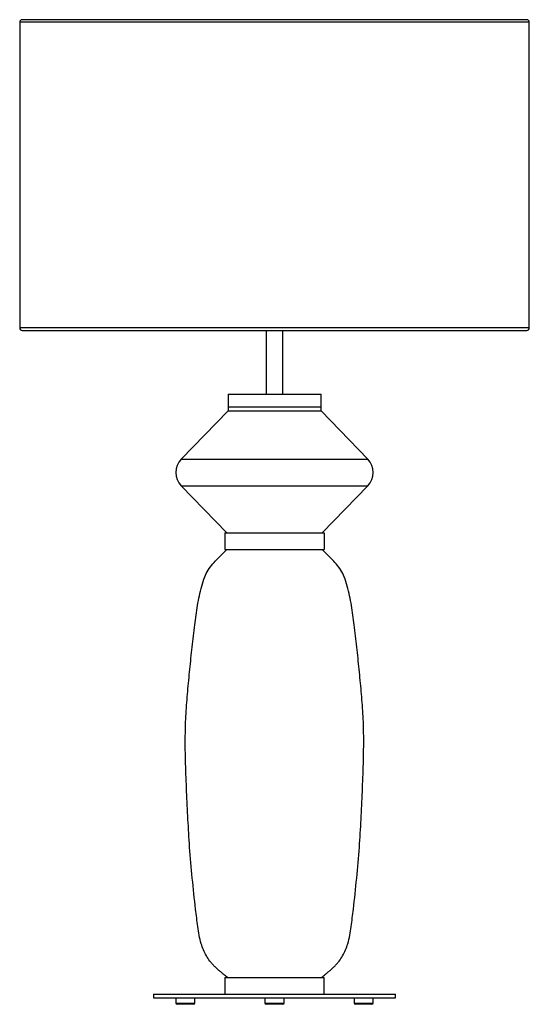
# Model space of a CAD drawing. Header units: millimetres. Extents: x -277 to 123, y -261 to 512.
import ezdxf

# ---------------------------------------------------------------- set-up
doc = ezdxf.new("R2010")
doc.units = ezdxf.units.MM

msp = doc.modelspace()

# ---------------------------------------------------------------- linework, layer by layer
at = {"color": 7, "linetype": 'Continuous', "lineweight": 25}
for p, q in [((120.68, 511.86), (-275.32, 511.86)), ((-277.32, 509.86), (-277.32, 269.86)), ((122.68, 269.86), (122.68, 509.86)), ((-275.32, 267.86), (120.68, 267.86)), ((-83.82, 267.86), (-83.82, 217.87)), ((-70.82, 217.87), (-70.82, 267.86)), ((-113.82, 217.87), (-113.82, 204.87)), ((-113.82, 217.87), (-40.82, 217.87)), ((-40.82, 204.87), (-40.82, 217.87)), ((-113.82, 204.87), (-150.61, 166.9)), ((-113.82, 207.87), (-40.82, 207.87)), ((-40.82, 204.87), (-4.04, 166.9)), ((-150.61, 145.96), (-114.76, 108.95)), ((-4.04, 145.96), (-39.87, 108.97)), ((-116.32, 108.95), (-116.32, 95.95)), ((-38.32, 108.95), (-38.32, 95.95)), ((-116.32, -240.12), (-116.32, -253.12)), ((-38.32, -253.12), (-38.32, -240.12)), ((-172.32, -253.13), (-172.32, -256.13)), ((-172.32, -253.13), (17.68, -253.13)), ((17.68, -256.13), (17.68, -253.13)), ((-172.32, -256.13), (17.68, -256.13)), ((-154.82, -256.13), (-154.82, -260.13)), ((-140.82, -261.13), (-153.82, -261.13)), ((-139.82, -260.13), (-139.82, -256.13)), ((-84.82, -256.13), (-84.82, -260.13)), ((-70.82, -261.13), (-83.82, -261.13)), ((-69.82, -260.13), (-69.82, -256.13)), ((-14.82, -256.13), (-14.82, -260.13)), ((-0.82, -261.13), (-13.82, -261.13)), ((0.18, -260.13), (0.18, -256.13))]:
    msp.add_line(p, q, dxfattribs=at)
at = {"color": 8, "linetype": 'Continuous', "lineweight": 25}
for p, q in [((122.68, 509.86), (-277.32, 509.86)), ((122.68, 269.86), (-277.32, 269.86)), ((-154.82, -260.13), (-139.82, -260.13)), ((-84.82, -260.13), (-69.82, -260.13)), ((-14.82, -260.13), (0.18, -260.13))]:
    msp.add_line(p, q, dxfattribs=at)
at = {"color": 7, "linetype": 'Continuous', "lineweight": 25}
for centre, radius, start, end in [((-275.32, 509.86), 2, 90, 180), ((120.68, 509.86), 2, 0, 90), ((-275.32, 269.86), 2, 180, 270), ((120.68, 269.86), 2, 270, 0), ((-139.87, 156.43), 15, 135.71721, 224.29991), ((-14.78, 156.43), 15, 315.71721, 44.30007), ((-153.82, -260.13), 1, 180, 270), ((-140.82, -260.13), 1, 270, 0), ((-83.82, -260.13), 1, 180, 270), ((-70.82, -260.13), 1, 270, 360), ((-13.82, -260.13), 1, 180, 270), ((-0.82, -260.13), 1, 270, 360)]:
    msp.add_arc(centre, radius, start, end, dxfattribs=at)
for points, knots in [([(-113.82, 207.87), (-113.82, 207.87), (-113.63, 207.87), (-112.8, 207.87), (-112.15, 207.87), (-110.37, 207.87), (-109.24, 207.87), (-106.51, 207.87), (-104.91, 207.87), (-101.35, 207.87), (-99.38, 207.87), (-95.21, 207.87), (-93, 207.87), (-88.51, 207.87), (-86.22, 207.87), (-81.7, 207.87), (-79.47, 207.87), (-75.17, 207.87), (-72.94, 207.87), (-68.42, 207.87), (-66.13, 207.87), (-61.64, 207.87), (-59.44, 207.87), (-55.26, 207.87), (-53.29, 207.87), (-49.73, 207.87), (-48.14, 207.87), (-45.41, 207.87), (-44.27, 207.87), (-42.5, 207.87), (-41.85, 207.87), (-41.01, 207.87), (-40.82, 207.87), (-40.82, 207.87)], [0, 0, 0, 0, 0.0625, 0.0625, 0.125, 0.125, 0.1875, 0.1875, 0.25, 0.25, 0.3125, 0.3125, 0.375, 0.375, 0.4375, 0.4375, 0.5, 0.5, 0.5625, 0.5625, 0.625, 0.625, 0.6875, 0.6875, 0.75, 0.75, 0.8125, 0.8125, 0.875, 0.875, 0.9375, 0.9375, 1, 1, 1, 1]), ([(-113.82, 204.87), (-113.82, 204.87), (-113.63, 204.87), (-112.8, 204.87), (-112.15, 204.87), (-110.37, 204.87), (-109.24, 204.87), (-106.51, 204.87), (-104.91, 204.87), (-101.35, 204.87), (-99.38, 204.87), (-95.21, 204.87), (-93, 204.87), (-88.51, 204.87), (-86.22, 204.87), (-81.7, 204.87), (-79.47, 204.87), (-75.17, 204.87), (-72.94, 204.87), (-68.42, 204.87), (-66.13, 204.87), (-61.64, 204.87), (-59.44, 204.87), (-55.26, 204.87), (-53.29, 204.87), (-49.73, 204.87), (-48.14, 204.87), (-45.41, 204.87), (-44.27, 204.87), (-42.5, 204.87), (-41.85, 204.87), (-41.01, 204.87), (-40.82, 204.87), (-40.82, 204.87)], [0, 0, 0, 0, 0.0625, 0.0625, 0.125, 0.125, 0.1875, 0.1875, 0.25, 0.25, 0.3125, 0.3125, 0.375, 0.375, 0.4375, 0.4375, 0.5, 0.5, 0.5625, 0.5625, 0.625, 0.625, 0.6875, 0.6875, 0.75, 0.75, 0.8125, 0.8125, 0.875, 0.875, 0.9375, 0.9375, 1, 1, 1, 1]), ([(-150.61, 166.9), (-150.61, 166.9), (-150.22, 166.9), (-148.54, 166.9), (-147.25, 166.9), (-143.67, 166.9), (-141.4, 166.9), (-137.29, 166.9), (-135.81, 166.9), (-132.63, 166.9), (-130.93, 166.9), (-127.35, 166.9), (-125.47, 166.9), (-121.55, 166.9), (-119.52, 166.9), (-113.23, 166.9), (-108.81, 166.9), (-99.79, 166.9), (-95.19, 166.9), (-86.12, 166.9), (-81.64, 166.9), (-73, 166.9), (-68.52, 166.9), (-59.45, 166.9), (-54.86, 166.9), (-45.84, 166.9), (-41.41, 166.9), (-35.13, 166.9), (-33.09, 166.9), (-29.17, 166.9), (-27.29, 166.9), (-23.72, 166.9), (-22.02, 166.9), (-18.84, 166.9), (-17.35, 166.9), (-13.25, 166.9), (-10.97, 166.9), (-7.4, 166.9), (-6.1, 166.9), (-4.42, 166.9), (-4.04, 166.9), (-4.04, 166.9)], [0, 0, 0, 0, 0.0625, 0.0625, 0.125, 0.125, 0.1875, 0.1875, 0.21875, 0.21875, 0.25, 0.25, 0.28125, 0.28125, 0.3125, 0.3125, 0.375, 0.375, 0.4375, 0.4375, 0.5, 0.5, 0.5625, 0.5625, 0.625, 0.625, 0.6875, 0.6875, 0.71875, 0.71875, 0.75, 0.75, 0.78125, 0.78125, 0.8125, 0.8125, 0.875, 0.875, 0.9375, 0.9375, 1, 1, 1, 1]), ([(-150.61, 145.96), (-150.61, 145.96), (-150.22, 145.96), (-148.54, 145.96), (-147.25, 145.96), (-143.67, 145.96), (-141.4, 145.96), (-137.29, 145.96), (-135.81, 145.96), (-132.63, 145.96), (-130.93, 145.96), (-127.35, 145.96), (-125.47, 145.96), (-121.55, 145.96), (-119.52, 145.96), (-113.23, 145.96), (-108.81, 145.96), (-99.79, 145.96), (-95.19, 145.96), (-86.12, 145.96), (-81.64, 145.96), (-73, 145.96), (-68.52, 145.96), (-59.45, 145.96), (-54.86, 145.96), (-45.84, 145.96), (-41.41, 145.96), (-35.13, 145.96), (-33.09, 145.96), (-29.17, 145.96), (-27.29, 145.96), (-23.72, 145.96), (-22.02, 145.96), (-18.84, 145.96), (-17.35, 145.96), (-13.25, 145.96), (-10.97, 145.96), (-7.4, 145.96), (-6.1, 145.96), (-4.42, 145.96), (-4.04, 145.96), (-4.04, 145.96)], [0, 0, 0, 0, 0.0625, 0.0625, 0.125, 0.125, 0.1875, 0.1875, 0.21875, 0.21875, 0.25, 0.25, 0.28125, 0.28125, 0.3125, 0.3125, 0.375, 0.375, 0.4375, 0.4375, 0.5, 0.5, 0.5625, 0.5625, 0.625, 0.625, 0.6875, 0.6875, 0.71875, 0.71875, 0.75, 0.75, 0.78125, 0.78125, 0.8125, 0.8125, 0.875, 0.875, 0.9375, 0.9375, 1, 1, 1, 1]), ([(-116.32, 108.95), (-116.32, 108.95), (-116.12, 108.95), (-115.22, 108.95), (-114.53, 108.95), (-112.63, 108.95), (-111.42, 108.95), (-108.51, 108.95), (-106.8, 108.95), (-103, 108.95), (-100.89, 108.95), (-96.43, 108.95), (-94.08, 108.95), (-89.28, 108.95), (-86.83, 108.95), (-82, 108.95), (-79.62, 108.95), (-75.02, 108.95), (-72.64, 108.95), (-67.81, 108.95), (-65.37, 108.95), (-60.57, 108.95), (-58.21, 108.95), (-53.75, 108.95), (-51.65, 108.95), (-47.84, 108.95), (-46.14, 108.95), (-43.22, 108.95), (-42.01, 108.95), (-40.11, 108.95), (-39.42, 108.95), (-38.53, 108.95), (-38.32, 108.95), (-38.32, 108.95)], [0, 0, 0, 0, 0.0625, 0.0625, 0.125, 0.125, 0.1875, 0.1875, 0.25, 0.25, 0.3125, 0.3125, 0.375, 0.375, 0.4375, 0.4375, 0.5, 0.5, 0.5625, 0.5625, 0.625, 0.625, 0.6875, 0.6875, 0.75, 0.75, 0.8125, 0.8125, 0.875, 0.875, 0.9375, 0.9375, 1, 1, 1, 1]), ([(-113.82, -240.23), (-114.74, -239.58), (-116.35, -238.42), (-118.49, -236.57), (-120.47, -234.91), (-122.45, -233.18), (-124.41, -231.35), (-126.28, -229.38), (-128.51, -226.64), (-130.9, -223.02), (-133.2, -218.42), (-135.14, -213.05), (-136.58, -206.92), (-137.59, -200.11), (-138.4, -193.28), (-139.92, -180.61), (-141.95, -162.13), (-143.95, -138.62), (-145.3, -115.94), (-146.29, -94.09), (-147.18, -72.22), (-147.49, -51.81), (-146.91, -32.89), (-145.46, -15.49), (-143.82, 1.92), (-141.97, 19.34), (-140.36, 33.51), (-138.94, 44.39), (-137.76, 52.01), (-136.32, 59.59), (-134.53, 67.1), (-132.5, 73.98), (-129.5, 79.88), (-125.84, 84.58), (-121.9, 88.79), (-118.18, 92.55), (-115.77, 94.88), (-114.68, 95.94)], [0, 0, 0, 0, 0.009558, 0.01684, 0.024119, 0.031591, 0.039201, 0.046913, 0.054715, 0.069193, 0.083784, 0.098324, 0.117753, 0.137279, 0.156844, 0.176367, 0.245818, 0.315136, 0.377127, 0.439221, 0.501372, 0.56342, 0.61292, 0.662395, 0.712032, 0.761777, 0.811513, 0.833371, 0.85522, 0.877086, 0.89902, 0.920952, 0.938011, 0.955008, 0.971442, 0.987068, 1, 1, 1, 1]), ([(-116.32, 95.95), (-116.32, 95.95), (-116.12, 95.95), (-115.22, 95.95), (-114.53, 95.95), (-112.63, 95.95), (-111.42, 95.95), (-108.51, 95.95), (-106.8, 95.95), (-103, 95.95), (-100.89, 95.95), (-96.43, 95.95), (-94.08, 95.95), (-89.28, 95.95), (-86.83, 95.95), (-82, 95.95), (-79.62, 95.95), (-75.02, 95.95), (-72.64, 95.95), (-67.81, 95.95), (-65.37, 95.95), (-60.57, 95.95), (-58.21, 95.95), (-53.75, 95.95), (-51.65, 95.95), (-47.84, 95.95), (-46.14, 95.95), (-43.22, 95.95), (-42.01, 95.95), (-40.11, 95.95), (-39.42, 95.95), (-38.53, 95.95), (-38.32, 95.95), (-38.32, 95.95)], [0, 0, 0, 0, 0.0625, 0.0625, 0.125, 0.125, 0.1875, 0.1875, 0.25, 0.25, 0.3125, 0.3125, 0.375, 0.375, 0.4375, 0.4375, 0.5, 0.5, 0.5625, 0.5625, 0.625, 0.625, 0.6875, 0.6875, 0.75, 0.75, 0.8125, 0.8125, 0.875, 0.875, 0.9375, 0.9375, 1, 1, 1, 1]), ([(-40.82, -240.23), (-39.91, -239.58), (-38.3, -238.42), (-36.16, -236.57), (-34.17, -234.91), (-32.19, -233.18), (-30.24, -231.35), (-28.36, -229.38), (-26.13, -226.64), (-23.75, -223.02), (-21.45, -218.42), (-19.5, -213.05), (-18.07, -206.92), (-17.06, -200.11), (-16.25, -193.28), (-14.73, -180.61), (-12.7, -162.13), (-10.69, -138.62), (-9.34, -115.94), (-8.35, -94.09), (-7.47, -72.22), (-7.16, -51.81), (-7.73, -32.89), (-9.18, -15.49), (-10.83, 1.92), (-12.68, 19.34), (-14.29, 33.51), (-15.7, 44.39), (-16.88, 52.01), (-18.32, 59.59), (-20.12, 67.1), (-22.15, 73.98), (-25.14, 79.88), (-28.8, 84.58), (-32.74, 88.79), (-36.44, 92.52), (-38.83, 94.84), (-39.9, 95.87)], [0, 0, 0, 0, 0.00956, 0.016844, 0.024125, 0.031598, 0.03921, 0.046925, 0.054728, 0.06921, 0.083804, 0.098348, 0.117782, 0.137313, 0.156883, 0.17641, 0.24588, 0.315214, 0.37722, 0.43933, 0.501496, 0.56356, 0.613073, 0.662559, 0.712209, 0.761967, 0.811715, 0.833578, 0.855433, 0.877304, 0.899243, 0.92118, 0.938244, 0.955245, 0.971684, 0.987313, 1, 1, 1, 1]), ([(-116.32, -240.12), (-116.32, -240.12), (-116.12, -240.12), (-115.22, -240.12), (-114.53, -240.12), (-112.63, -240.12), (-111.42, -240.12), (-108.51, -240.12), (-106.8, -240.12), (-103, -240.12), (-100.89, -240.12), (-96.43, -240.12), (-94.08, -240.12), (-89.28, -240.12), (-86.83, -240.12), (-82, -240.12), (-79.62, -240.12), (-75.02, -240.12), (-72.64, -240.12), (-67.81, -240.12), (-65.37, -240.12), (-60.57, -240.12), (-58.21, -240.12), (-53.75, -240.12), (-51.65, -240.12), (-47.84, -240.12), (-46.14, -240.12), (-43.22, -240.12), (-42.01, -240.12), (-40.11, -240.12), (-39.42, -240.12), (-38.53, -240.12), (-38.32, -240.12), (-38.32, -240.12)], [0, 0, 0, 0, 0.0625, 0.0625, 0.125, 0.125, 0.1875, 0.1875, 0.25, 0.25, 0.3125, 0.3125, 0.375, 0.375, 0.4375, 0.4375, 0.5, 0.5, 0.5625, 0.5625, 0.625, 0.625, 0.6875, 0.6875, 0.75, 0.75, 0.8125, 0.8125, 0.875, 0.875, 0.9375, 0.9375, 1, 1, 1, 1])]:
    msp.add_open_spline(points, degree=3, knots=knots, dxfattribs=at)

doc.saveas('drawing.dxf')
